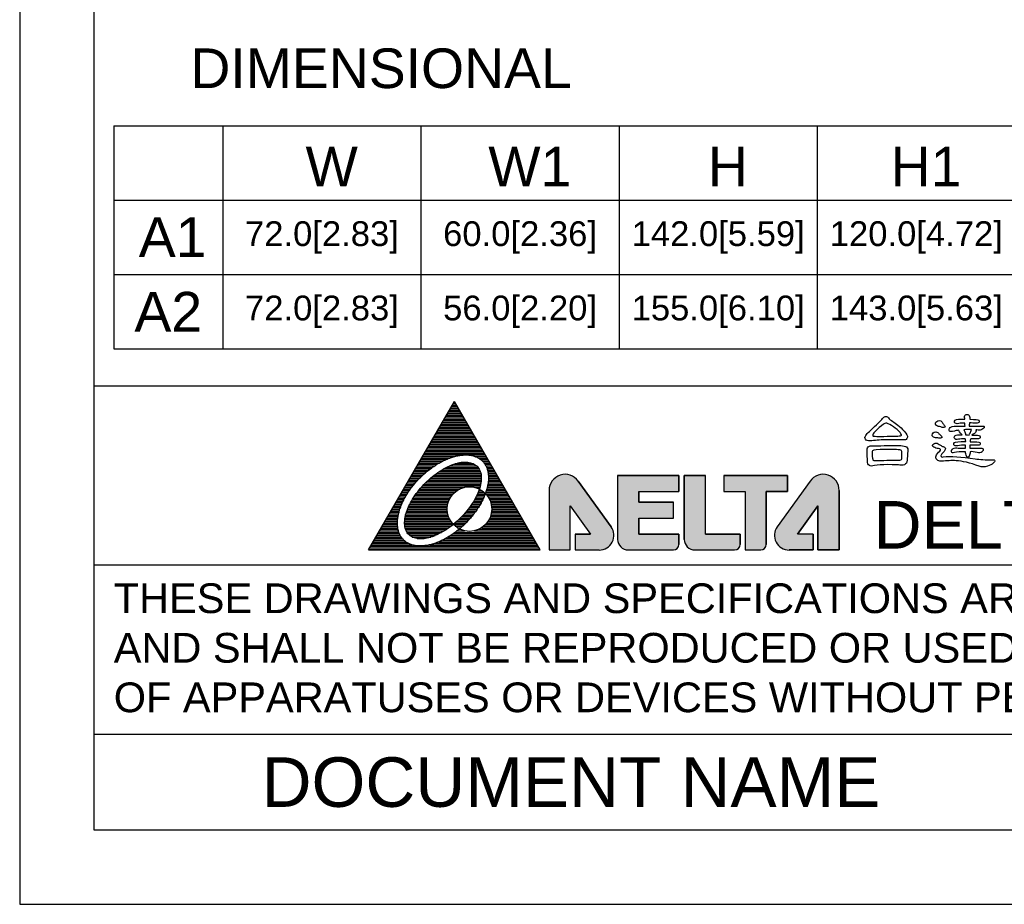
# Model space of a CAD drawing. Header units: millimetres. Extents: x 0 to 420, y 0 to 594.
# Tile 1 of 15: x 0 to 199, y 0 to 179. Entities that reach past the tile are written whole.
import ezdxf
from ezdxf.enums import TextEntityAlignment as Align

# ---------------------------------------------------------------- set-up
doc = ezdxf.new("R2010")
doc.units = ezdxf.units.MM
for name, color, linetype in [('DELTA', 5, 'Continuous'), ('DF', 3, 'Continuous'), ('SPEC', 1, 'Continuous'), ('TXT', 2, 'Continuous')]:
    doc.layers.add(name, color=color, linetype=linetype)
doc.styles.add('TEXTSTYLE_1', font='ARIAL.TTF')

msp = doc.modelspace()

# ---------------------------------------------------------------- hatches: boundary and pattern name
at = {"layer": 'DELTA'}
h = msp.add_hatch(color=7, dxfattribs=at)
edge = h.paths.add_edge_path()
edge.add_line((115.27, 74.73), (112.15, 74.73))
edge.add_line((112.15, 74.73), (112.15, 71.52))
edge.add_line((112.15, 71.52), (117, 71.52))
edge.add_arc((117, 74.47), 2.96, 270, 395.6164)
edge.add_line((119.4, 76.19), (112.77, 85.44))
edge.add_arc((110.13, 83.54), 3.25, 35.7261, 180)
edge.add_line((106.88, 83.54), (106.88, 71.52))
edge.add_line((106.88, 71.52), (111.16, 71.52))
edge.add_line((111.16, 71.52), (111.16, 80.46))
edge.add_line((111.16, 80.46), (115.27, 74.73))
edge = h.paths.add_edge_path()
edge.add_arc((122.86, 73.66), 2.14, 180, 270)
edge.add_line((122.86, 71.52), (131.98, 71.52))
edge.add_arc((131.98, 72.63), 1.11, 270, 360)
edge.add_line((133.09, 72.63), (133.09, 74.73))
edge.add_line((133.09, 74.73), (125.01, 74.73))
edge.add_line((125.01, 74.73), (125.01, 77.95))
edge.add_line((125.01, 77.95), (132.01, 77.95))
edge.add_line((132.01, 77.95), (132.01, 81.16))
edge.add_line((132.01, 81.16), (125.01, 81.16))
edge.add_line((125.01, 81.16), (125.01, 83.3))
edge.add_line((125.01, 83.3), (133.09, 83.3))
edge.add_line((133.09, 83.3), (133.09, 86.52))
edge.add_line((133.09, 86.52), (120.72, 86.52))
edge.add_line((120.72, 86.52), (120.72, 73.66))
edge = h.paths.add_edge_path()
edge.add_arc((136.3, 73.66), 2.14, 180.0847, 270)
edge.add_line((136.3, 71.52), (144.34, 71.52))
edge.add_arc((144.34, 72.63), 1.11, 270, 360)
edge.add_line((145.45, 72.63), (145.45, 74.73))
edge.add_line((145.45, 74.73), (138.44, 74.73))
edge.add_line((138.44, 74.73), (138.44, 86.52))
edge.add_line((138.44, 86.52), (134.16, 86.52))
edge.add_line((134.16, 86.52), (134.16, 73.66))
edge = h.paths.add_edge_path()
edge.add_line((142.15, 83.3), (146.44, 83.3))
edge.add_line((146.44, 83.3), (146.44, 71.52))
edge.add_line((146.44, 71.52), (149.61, 71.52))
edge.add_arc((149.61, 72.63), 1.11, 270, 360)
edge.add_line((150.72, 72.63), (150.72, 83.3))
edge.add_line((150.72, 83.3), (155.01, 83.3))
edge.add_line((155.01, 83.3), (155.01, 86.52))
edge.add_line((155.01, 86.52), (142.15, 86.52))
edge.add_line((142.15, 86.52), (142.15, 83.3))
edge = h.paths.add_edge_path()
edge.add_line((160.18, 74.73), (157.06, 74.73))
edge.add_line((157.06, 74.73), (161.17, 80.46))
edge.add_line((161.17, 80.46), (161.17, 71.52))
edge.add_line((161.17, 71.52), (165.45, 71.52))
edge.add_line((165.45, 71.52), (165.45, 83.54))
edge.add_arc((162.2, 83.54), 3.25, 0, 144.2739)
edge.add_line((159.56, 85.44), (152.93, 76.19))
edge.add_arc((155.33, 74.47), 2.96, 144.3836, 270)
edge.add_line((155.33, 71.52), (160.18, 71.52))
edge.add_line((160.18, 71.52), (160.18, 74.73))

# ---------------------------------------------------------------- linework, layer by layer
at = {"color": 7}
for p, q in [((0, 594), (0, 0)), ((18.98, 157.11), (401.02, 157.11)), ((18.98, 157.11), (18.98, 112.11)), ((41.02, 157.11), (41.02, 112.11)), ((81.02, 157.11), (81.02, 112.11)), ((121.02, 157.11), (121.02, 112.11)), ((161.02, 157.11), (161.02, 112.11)), ((18.98, 142.11), (401.02, 142.11)), ((18.98, 127.11), (401.02, 127.11)), ((18.98, 112.11), (401.02, 112.11)), ((0, 0), (420, 0))]:
    msp.add_line(p, q, dxfattribs=at)
at = {"layer": 'DELTA', "color": 7}
for p, q in [((70.45, 71.52), (87.77, 101.52)), ((87.5, 101.04), (87.85, 101.39)), ((105.1, 71.52), (87.77, 101.52)), ((86.58, 99.44), (88.97, 99.44)), ((86.76, 99.76), (88.79, 99.76)), ((86.94, 100.07), (88.61, 100.07)), ((87.12, 100.38), (88.43, 100.38)), ((87.3, 100.69), (88.25, 100.69)), ((87.48, 101.01), (88.07, 101.01)), ((87.78, 101.32), (87.89, 101.32)), ((85.49, 97.57), (90.05, 97.57)), ((85.67, 97.88), (89.87, 97.88)), ((85.86, 98.19), (89.69, 98.19)), ((86.04, 98.51), (89.51, 98.51)), ((86.22, 98.82), (89.33, 98.82)), ((86.4, 99.13), (89.15, 99.13)), ((84.41, 95.69), (91.14, 95.69)), ((84.59, 96.01), (90.96, 96.01)), ((84.77, 96.32), (90.78, 96.32)), ((84.95, 96.63), (90.6, 96.63)), ((85.13, 96.94), (90.42, 96.94)), ((85.31, 97.26), (90.23, 97.26)), ((83.15, 93.51), (92.4, 93.51)), ((83.33, 93.82), (92.22, 93.82)), ((83.51, 94.13), (92.04, 94.13)), ((83.69, 94.44), (91.86, 94.44)), ((83.87, 94.76), (91.68, 94.76)), ((84.05, 95.07), (91.5, 95.07)), ((84.23, 95.38), (91.32, 95.38)), ((82.07, 91.63), (93.48, 91.63)), ((82.25, 91.94), (93.3, 91.94)), ((82.43, 92.26), (93.12, 92.26)), ((82.61, 92.57), (92.94, 92.57)), ((82.79, 92.88), (92.76, 92.88)), ((82.97, 93.19), (92.58, 93.19)), ((80.98, 89.76), (86.05, 89.76)), ((81.16, 90.07), (86.81, 90.07)), ((81.34, 90.38), (87.79, 90.38)), ((81.53, 90.69), (89.64, 90.69)), ((81.71, 91.01), (93.84, 91.01)), ((81.89, 91.32), (93.66, 91.32)), ((90.43, 90.69), (94.02, 90.69)), ((91.97, 90.38), (94.2, 90.38)), ((92.63, 90.07), (94.38, 90.07)), ((93.09, 89.76), (94.57, 89.76)), ((79.72, 87.57), (82.49, 87.57)), ((79.9, 87.88), (82.89, 87.88)), ((80.08, 88.19), (83.32, 88.19)), ((80.26, 88.51), (83.78, 88.51)), ((80.44, 88.82), (84.27, 88.82)), ((80.62, 89.13), (84.8, 89.13)), ((80.8, 89.44), (85.39, 89.44)), ((85.05, 87.57), (92.91, 87.57)), ((85.58, 87.88), (92.76, 87.88)), ((86.16, 88.19), (92.54, 88.19)), ((86.81, 88.51), (92.25, 88.51)), ((87.61, 88.82), (91.82, 88.82)), ((88.73, 89.13), (91.06, 89.13)), ((93.44, 89.44), (94.75, 89.44)), ((93.71, 89.13), (94.93, 89.13)), ((93.93, 88.82), (95.11, 88.82)), ((94.11, 88.51), (95.29, 88.51)), ((94.26, 88.19), (95.47, 88.19)), ((94.37, 87.88), (95.65, 87.88)), ((94.46, 87.57), (95.83, 87.57)), ((78.64, 85.69), (80.45, 85.69)), ((78.82, 86.01), (80.75, 86.01)), ((79, 86.32), (81.06, 86.32)), ((79.18, 86.63), (81.39, 86.63)), ((79.36, 86.94), (81.74, 86.94)), ((79.54, 87.26), (82.1, 87.26)), ((82.59, 85.69), (93.19, 85.69)), ((82.94, 86.01), (93.2, 86.01)), ((83.32, 86.32), (93.19, 86.32)), ((83.71, 86.63), (93.16, 86.63)), ((84.13, 86.94), (93.11, 86.94)), ((84.57, 87.26), (93.03, 87.26)), ((94.53, 87.26), (96.01, 87.26)), ((94.59, 86.94), (96.19, 86.94)), ((94.62, 86.63), (96.37, 86.63)), ((94.63, 85.69), (96.91, 85.69)), ((94.64, 86.32), (96.55, 86.32)), ((94.64, 86.01), (96.73, 86.01)), ((120.72, 86.52), (120.72, 73.66)), ((120.72, 86.52), (120.72, 73.66)), ((120.72, 86.52), (133.09, 86.52)), ((133.09, 86.52), (120.72, 86.52)), ((133.09, 86.52), (133.09, 83.3)), ((133.09, 83.3), (133.09, 86.52)), ((134.16, 73.66), (134.16, 86.52)), ((134.16, 86.52), (134.16, 73.66)), ((134.16, 86.52), (138.44, 86.52)), ((138.44, 86.52), (134.16, 86.52)), ((138.44, 74.73), (138.44, 86.52)), ((138.44, 74.73), (138.44, 86.52)), ((142.15, 86.52), (155.01, 86.52)), ((155.01, 86.52), (142.15, 86.52)), ((142.15, 86.52), (142.15, 83.3)), ((142.15, 86.52), (142.15, 83.3)), ((155.01, 86.52), (155.01, 83.3)), ((155.01, 83.3), (155.01, 86.52)), ((77.38, 83.51), (78.68, 83.51)), ((77.56, 83.82), (78.9, 83.82)), ((77.74, 84.13), (79.13, 84.13)), ((77.92, 84.44), (79.37, 84.44)), ((78.1, 84.76), (79.62, 84.76)), ((78.28, 85.07), (79.89, 85.07)), ((78.46, 85.38), (80.16, 85.38)), ((80.53, 83.51), (88.3, 83.51)), ((80.79, 83.82), (88.85, 83.82)), ((81.06, 84.13), (89.71, 84.13)), ((81.33, 84.44), (92.99, 84.44)), ((81.63, 84.76), (93.06, 84.76)), ((81.93, 85.07), (93.12, 85.07)), ((82.25, 85.38), (93.16, 85.38)), ((91.91, 84.13), (92.9, 84.13)), ((92.69, 83.51), (93.31, 83.51)), ((92.77, 83.82), (92.8, 83.82)), ((94.22, 83.51), (98.17, 83.51)), ((94.31, 83.82), (97.99, 83.82)), ((94.39, 84.13), (97.81, 84.13)), ((94.46, 84.44), (97.63, 84.44)), ((94.52, 84.76), (97.45, 84.76)), ((94.57, 85.07), (97.27, 85.07)), ((94.6, 85.38), (97.09, 85.38)), ((106.88, 83.54), (106.88, 71.52)), ((106.88, 83.54), (106.88, 71.52)), ((119.4, 76.19), (112.77, 85.44)), ((112.77, 85.43), (119.4, 76.2)), ((159.56, 85.44), (152.93, 76.19)), ((159.56, 85.43), (152.93, 76.2)), ((165.45, 83.54), (165.45, 71.52)), ((165.45, 71.52), (165.45, 83.54)), ((76.29, 81.63), (77.55, 81.63)), ((76.47, 81.94), (77.72, 81.94)), ((76.65, 82.26), (77.89, 82.26)), ((76.83, 82.57), (78.07, 82.57)), ((77.01, 82.88), (78.26, 82.88)), ((77.19, 83.19), (78.46, 83.19)), ((79.23, 81.63), (86.71, 81.63)), ((79.42, 81.94), (86.87, 81.94)), ((79.62, 82.26), (87.06, 82.26)), ((79.83, 82.57), (87.28, 82.57)), ((80.06, 82.88), (87.56, 82.88)), ((80.29, 83.19), (87.89, 83.19)), ((91.81, 81.63), (93.47, 81.63)), ((91.98, 81.94), (93.62, 81.94)), ((92.15, 82.26), (93.76, 82.26)), ((92.3, 82.57), (93.89, 82.57)), ((92.44, 82.88), (94.01, 82.88)), ((92.57, 83.19), (93.72, 83.19)), ((94.06, 82.88), (98.53, 82.88)), ((94.12, 83.19), (98.35, 83.19)), ((94.33, 82.57), (98.72, 82.57)), ((94.56, 82.26), (98.9, 82.26)), ((94.75, 81.94), (99.08, 81.94)), ((94.9, 81.63), (99.26, 81.63)), ((125.01, 83.3), (133.09, 83.3)), ((125.01, 83.3), (133.09, 83.3)), ((125.01, 83.3), (125.01, 81.16)), ((125.01, 81.16), (125.01, 83.3)), ((142.15, 83.3), (146.44, 83.3)), ((142.15, 83.3), (146.44, 83.3)), ((146.44, 83.3), (146.44, 71.52)), ((146.44, 83.3), (146.44, 71.52)), ((150.72, 83.3), (150.72, 72.63)), ((150.72, 72.63), (150.72, 83.3)), ((155.01, 83.3), (150.72, 83.3)), ((150.72, 83.3), (155.01, 83.3)), ((75.21, 79.76), (76.76, 79.76)), ((75.39, 80.07), (76.87, 80.07)), ((75.57, 80.38), (76.99, 80.38)), ((75.75, 80.69), (77.11, 80.69)), ((75.93, 81.01), (77.25, 81.01)), ((76.11, 81.32), (77.4, 81.32)), ((78.3, 79.76), (86.31, 79.76)), ((78.43, 80.07), (86.32, 80.07)), ((78.57, 80.38), (86.35, 80.38)), ((78.72, 80.69), (86.4, 80.69)), ((78.88, 81.01), (86.48, 81.01)), ((79.05, 81.32), (86.58, 81.32)), ((90.55, 79.76), (92.39, 79.76)), ((90.79, 80.07), (92.59, 80.07)), ((91.01, 80.38), (92.78, 80.38)), ((91.23, 80.69), (92.97, 80.69)), ((91.43, 81.01), (93.14, 81.01)), ((91.63, 81.32), (93.31, 81.32)), ((95.03, 81.32), (99.44, 81.32)), ((95.13, 81.01), (99.62, 81.01)), ((95.21, 80.69), (99.8, 80.69)), ((95.26, 80.38), (99.98, 80.38)), ((95.3, 80.07), (100.16, 80.07)), ((95.31, 79.76), (100.34, 79.76)), ((111.16, 80.46), (115.27, 74.73)), ((111.16, 80.46), (115.27, 74.73)), ((111.16, 71.52), (111.16, 80.46)), ((111.16, 71.52), (111.16, 80.46)), ((125.01, 81.16), (132.01, 81.16)), ((132.01, 81.16), (125.01, 81.16)), ((132.01, 77.95), (132.01, 81.16)), ((132.01, 77.95), (132.01, 81.16)), ((161.17, 80.46), (157.06, 74.73)), ((157.06, 74.73), (161.17, 80.46)), ((161.17, 71.52), (161.17, 80.46)), ((161.17, 80.46), (161.17, 71.52)), ((73.95, 77.57), (76.29, 77.57)), ((74.13, 77.88), (76.33, 77.88)), ((74.31, 78.19), (76.37, 78.19)), ((74.49, 78.51), (76.43, 78.51)), ((74.67, 78.82), (76.5, 78.82)), ((74.85, 79.13), (76.58, 79.13)), ((75.03, 79.44), (76.66, 79.44)), ((77.74, 77.57), (86.88, 77.57)), ((77.78, 77.88), (86.72, 77.88)), ((77.83, 78.19), (86.59, 78.19)), ((77.9, 78.51), (86.49, 78.51)), ((77.98, 78.82), (86.41, 78.82)), ((78.07, 79.13), (86.35, 79.13)), ((78.18, 79.44), (86.32, 79.44)), ((88.56, 77.57), (90.67, 77.57)), ((88.89, 77.88), (90.95, 77.88)), ((89.2, 78.19), (91.21, 78.19)), ((89.49, 78.51), (91.47, 78.51)), ((89.78, 78.82), (91.71, 78.82)), ((90.05, 79.13), (91.95, 79.13)), ((90.31, 79.44), (92.17, 79.44)), ((94.73, 77.57), (101.6, 77.57)), ((94.89, 77.88), (101.42, 77.88)), ((95.02, 78.19), (101.24, 78.19)), ((95.13, 78.51), (101.06, 78.51)), ((95.21, 78.82), (100.88, 78.82)), ((95.26, 79.13), (100.7, 79.13)), ((95.29, 79.44), (100.52, 79.44)), ((125.01, 77.95), (125.01, 74.73)), ((125.01, 74.73), (125.01, 77.95)), ((125.01, 77.95), (132.01, 77.95)), ((125.01, 77.95), (132.01, 77.95)), ((72.86, 75.69), (76.39, 75.69)), ((73.04, 76.01), (76.33, 76.01)), ((73.23, 76.32), (76.29, 76.32)), ((73.41, 76.63), (76.27, 76.63)), ((73.59, 76.94), (76.27, 76.94)), ((73.77, 77.26), (76.27, 77.26)), ((77.71, 77.26), (87.07, 77.26)), ((77.71, 76.94), (87.3, 76.94)), ((77.72, 76.63), (87.48, 76.63)), ((77.75, 76.32), (87.08, 76.32)), ((77.81, 76.01), (86.66, 76.01)), ((77.9, 75.69), (86.2, 75.69)), ((87.58, 76.63), (89.75, 76.63)), ((87.86, 76.94), (90.07, 76.94)), ((87.92, 76.32), (89.42, 76.32)), ((88.22, 77.26), (90.38, 77.26)), ((88.34, 76.01), (89.07, 76.01)), ((88.7, 75.69), (88.9, 75.69)), ((92.72, 75.69), (102.68, 75.69)), ((93.28, 76.01), (102.5, 76.01)), ((93.7, 76.32), (102.32, 76.32)), ((94.03, 76.63), (102.14, 76.63)), ((94.31, 76.94), (101.96, 76.94)), ((94.54, 77.26), (101.78, 77.26)), ((71.78, 73.82), (77.26, 73.82)), ((71.96, 74.13), (77.03, 74.13)), ((72.14, 74.44), (76.84, 74.44)), ((72.32, 74.76), (76.69, 74.76)), ((72.5, 75.07), (76.56, 75.07)), ((72.68, 75.38), (76.46, 75.38)), ((78.03, 75.38), (85.71, 75.38)), ((78.2, 75.07), (85.18, 75.07)), ((78.44, 74.76), (84.58, 74.76)), ((78.76, 74.44), (83.89, 74.44)), ((79.24, 74.13), (83.04, 74.13)), ((80.25, 73.82), (81.67, 73.82)), ((85.95, 73.82), (103.77, 73.82)), ((86.5, 74.13), (103.59, 74.13)), ((87, 74.44), (103.41, 74.44)), ((87.46, 74.76), (103.23, 74.76)), ((87.9, 75.07), (103.05, 75.07)), ((88.31, 75.38), (89.8, 75.38)), ((91.81, 75.38), (102.87, 75.38)), ((112.15, 74.73), (115.27, 74.73)), ((115.27, 74.73), (112.15, 74.73)), ((112.15, 74.73), (112.15, 71.52)), ((112.15, 74.73), (112.15, 71.52)), ((125.01, 74.73), (133.09, 74.73)), ((133.09, 74.73), (125.01, 74.73)), ((133.09, 74.73), (133.09, 72.63)), ((133.09, 72.63), (133.09, 74.73)), ((138.44, 74.73), (145.45, 74.73)), ((145.45, 74.73), (138.44, 74.73)), ((145.45, 74.73), (145.45, 72.63)), ((145.45, 72.63), (145.45, 74.73)), ((160.18, 74.73), (157.06, 74.73)), ((160.18, 74.73), (157.06, 74.73)), ((160.18, 74.73), (160.18, 71.52)), ((160.18, 71.52), (160.18, 74.73)), ((70.52, 71.63), (105.03, 71.63)), ((70.7, 71.94), (104.85, 71.94)), ((70.88, 72.26), (104.67, 72.26)), ((71.06, 72.57), (79.18, 72.57)), ((71.24, 72.88), (78.43, 72.88)), ((71.42, 73.19), (77.93, 73.19)), ((71.6, 73.51), (77.56, 73.51)), ((82.79, 72.57), (104.49, 72.57)), ((83.85, 72.88), (104.31, 72.88)), ((84.66, 73.19), (104.13, 73.19)), ((85.35, 73.51), (103.95, 73.51)), ((70.45, 71.52), (105.1, 71.52)), ((106.88, 71.52), (111.16, 71.52)), ((106.88, 71.52), (111.16, 71.52)), ((112.15, 71.52), (117, 71.52)), ((112.15, 71.52), (117, 71.52)), ((122.86, 71.52), (131.98, 71.52)), ((122.86, 71.52), (131.98, 71.52)), ((136.3, 71.52), (144.34, 71.52)), ((136.3, 71.52), (144.34, 71.52)), ((146.44, 71.52), (149.61, 71.52)), ((146.44, 71.52), (149.61, 71.52)), ((160.18, 71.52), (155.33, 71.52)), ((155.33, 71.52), (160.18, 71.52)), ((165.45, 71.52), (161.17, 71.52)), ((161.17, 71.52), (165.45, 71.52))]:
    msp.add_line(p, q, dxfattribs=at)
msp.add_circle((90.81, 79.77), 4.5, dxfattribs=at)
for centre, radius, start, end in [((110.13, 83.54), 3.25, 35.6787, 180), ((110.13, 83.54), 3.25, 35.7261, 180), ((162.2, 83.54), 3.25, 0, 144.3213), ((162.2, 83.54), 3.25, 0, 144.2739), ((117, 74.47), 2.96, 270, 35.6787), ((117, 74.47), 2.96, 270, 35.6164), ((155.33, 74.47), 2.96, 144.3213, 270), ((155.33, 74.47), 2.96, 144.3836, 270), ((122.86, 73.66), 2.14, 180, 270), ((122.86, 73.66), 2.14, 180, 270), ((136.3, 73.66), 2.14, 180, 270), ((136.3, 73.66), 2.14, 180.0847, 270), ((131.98, 72.63), 1.11, 270, 0), ((131.98, 72.63), 1.11, 270, 0), ((144.34, 72.63), 1.11, 270, 0), ((144.34, 72.63), 1.11, 270, 0), ((149.61, 72.63), 1.11, 270, 0), ((149.61, 72.63), 1.11, 270, 0)]:
    msp.add_arc(centre, radius, start, end, dxfattribs=at)
for points, knots in [([(175.18, 93.76), (176.66, 93.75), (177.67, 93.74), (178.21, 93.72), (178.21, 93.72), (178.54, 93.71), (178.79, 93.75), (178.95, 93.84), (178.95, 93.84), (179.1, 93.93), (179.19, 94.09), (179.22, 94.31), (179.22, 94.31), (179.28, 94.55), (179.07, 94.94), (178.6, 95.47), (178.6, 95.47), (177.67, 96.45), (176.89, 97.12), (176.26, 97.47), (176.26, 97.47), (175.89, 97.67), (175.61, 97.92), (175.4, 98.22), (175.4, 98.22), (175.29, 98.39), (175.11, 98.48), (174.85, 98.49), (174.85, 98.49), (174.66, 98.49), (174.49, 98.39), (174.34, 98.19), (174.34, 98.19), (174.09, 97.88), (173.35, 97.15), (172.13, 96), (172.13, 96), (171.25, 95.21), (170.77, 94.67), (170.68, 94.39), (170.68, 94.39), (170.59, 94.12), (170.66, 93.89), (170.9, 93.71), (170.9, 93.71), (171.1, 93.54), (171.49, 93.5), (172.06, 93.57), (172.06, 93.57), (172.96, 93.68), (174, 93.74), (175.18, 93.76)], [0, 0, 0, 0, 0.076923, 0.076923, 0.076923, 0.076923, 0.153846, 0.153846, 0.153846, 0.153846, 0.230769, 0.230769, 0.230769, 0.230769, 0.307692, 0.307692, 0.307692, 0.307692, 0.384615, 0.384615, 0.384615, 0.384615, 0.461538, 0.461538, 0.461538, 0.461538, 0.538462, 0.538462, 0.538462, 0.538462, 0.615385, 0.615385, 0.615385, 0.615385, 0.692308, 0.692308, 0.692308, 0.692308, 0.769231, 0.769231, 0.769231, 0.769231, 0.846154, 0.846154, 0.846154, 0.846154, 0.923077, 0.923077, 0.923077, 0.923077, 1, 1, 1, 1]), ([(186.22, 97.3), (186.18, 97.41), (186.09, 97.5), (185.95, 97.57), (185.95, 97.57), (185.78, 97.64), (185.59, 97.64), (185.38, 97.57), (185.38, 97.57), (185.21, 97.51), (185.08, 97.43), (184.99, 97.32), (184.99, 97.32), (184.88, 97.15), (184.85, 97.01), (184.89, 96.89), (184.89, 96.89), (184.97, 96.67), (185.18, 96.53), (185.49, 96.47), (185.49, 96.47), (185.83, 96.4), (186.09, 96.34), (186.27, 96.26), (186.27, 96.26), (186.53, 96.2), (186.7, 96.22), (186.78, 96.33), (186.78, 96.33), (186.86, 96.42), (186.8, 96.58), (186.6, 96.81), (186.6, 96.81), (186.44, 96.98), (186.31, 97.14), (186.22, 97.3)], [0, 0, 0, 0, 0.111111, 0.111111, 0.111111, 0.111111, 0.222222, 0.222222, 0.222222, 0.222222, 0.333333, 0.333333, 0.333333, 0.333333, 0.444444, 0.444444, 0.444444, 0.444444, 0.555556, 0.555556, 0.555556, 0.555556, 0.666667, 0.666667, 0.666667, 0.666667, 0.777778, 0.777778, 0.777778, 0.777778, 0.888889, 0.888889, 0.888889, 0.888889, 1, 1, 1, 1]), ([(193.03, 95.77), (193.19, 95.77), (193.35, 95.76), (193.51, 95.73), (193.51, 95.73), (193.84, 95.68), (194.08, 95.7), (194.26, 95.81), (194.26, 95.81), (194.54, 96), (194.7, 96.17), (194.74, 96.32), (194.74, 96.32), (194.77, 96.46), (194.61, 96.54), (194.23, 96.54), (194.23, 96.54), (193.37, 96.54), (192.53, 96.53), (191.7, 96.52), (191.7, 96.52), (191.71, 96.66), (191.72, 96.82), (191.73, 97), (191.73, 97), (191.73, 97.04), (191.73, 97.09), (191.74, 97.15), (191.74, 97.15), (192.16, 97.15), (192.62, 97.14), (193.11, 97.12), (193.11, 97.12), (193.45, 97.12), (193.64, 97.2), (193.68, 97.34), (193.68, 97.34), (193.74, 97.49), (193.72, 97.62), (193.63, 97.73), (193.63, 97.73), (193.49, 97.84), (192.89, 97.89), (191.84, 97.89), (191.84, 97.89), (191.88, 98.17), (191.83, 98.42), (191.7, 98.63), (191.7, 98.63), (191.56, 98.85), (191.35, 98.93), (191.1, 98.87), (191.1, 98.87), (190.85, 98.81), (190.74, 98.6), (190.76, 98.24), (190.76, 98.24), (190.79, 98.13), (190.8, 98.01), (190.81, 97.9), (190.81, 97.9), (189.72, 97.96), (189.07, 97.89), (188.87, 97.71), (188.87, 97.71), (188.72, 97.57), (188.69, 97.41), (188.76, 97.23), (188.76, 97.23), (188.88, 97.01), (189.16, 96.95), (189.6, 97.04), (189.6, 97.04), (189.95, 97.11), (190.37, 97.14), (190.85, 97.14), (190.85, 97.14), (190.84, 96.91), (190.85, 96.7), (190.87, 96.52), (190.87, 96.52), (190.56, 96.53), (190.26, 96.53), (189.96, 96.52), (189.96, 96.52), (188.84, 96.52), (188.22, 96.48), (188.1, 96.4), (188.1, 96.4), (187.94, 96.34), (187.81, 96.23), (187.72, 96.07), (187.72, 96.07), (187.63, 95.87), (187.64, 95.69), (187.75, 95.52), (187.75, 95.52), (187.87, 95.38), (188.19, 95.38), (188.71, 95.52), (188.71, 95.52), (188.93, 95.59), (189.22, 95.65), (189.57, 95.7), (189.57, 95.7), (189.54, 95.65), (189.67, 95.45), (189.96, 95.12), (189.96, 95.12), (190.07, 94.98), (190.17, 94.85), (190.25, 94.73), (190.25, 94.73), (189.53, 94.8), (189.05, 94.73), (188.82, 94.54), (188.82, 94.54), (188.67, 94.39), (188.63, 94.24), (188.71, 94.06), (188.71, 94.06), (188.82, 93.84), (189.1, 93.78), (189.54, 93.87), (189.54, 93.87), (189.91, 93.93), (190.35, 93.96), (190.87, 93.96), (190.87, 93.96), (190.93, 93.83), (190.97, 93.64), (190.99, 93.39), (190.99, 93.39), (189.62, 93.43), (188.86, 93.37), (188.71, 93.21), (188.71, 93.21), (188.56, 93.08), (188.52, 92.93), (188.6, 92.76), (188.6, 92.76), (188.71, 92.56), (188.97, 92.5), (189.39, 92.57), (189.39, 92.57), (189.84, 92.63), (190.37, 92.68), (190.98, 92.7), (190.98, 92.7), (190.97, 92.47), (190.95, 92.25), (190.93, 92.05), (190.93, 92.05), (190.11, 92.05), (189.52, 92.07), (189.17, 92.12), (189.17, 92.12), (188.79, 92.17), (188.5, 92.08), (188.31, 91.85), (188.31, 91.85), (188.16, 91.67), (188.1, 91.51), (188.13, 91.35), (188.13, 91.35), (188.17, 91.15), (188.36, 91.09), (188.71, 91.16), (188.71, 91.16), (189.26, 91.33), (190.01, 91.39), (190.93, 91.35), (190.93, 91.35), (190.96, 91.03), (191.03, 90.74), (191.13, 90.48), (191.13, 90.48), (191.18, 90.32), (191.28, 90.23), (191.43, 90.23), (191.43, 90.23), (191.54, 90.23), (191.63, 90.3), (191.71, 90.44), (191.71, 90.44), (191.83, 90.67), (191.89, 90.96), (191.88, 91.33), (191.88, 91.33), (191.87, 91.34), (191.87, 91.34), (191.87, 91.35), (191.87, 91.35), (192.28, 91.41), (192.75, 91.34), (193.29, 91.16), (193.29, 91.16), (193.71, 91.05), (194.04, 91.1), (194.3, 91.34), (194.3, 91.34), (194.47, 91.51), (194.55, 91.68), (194.54, 91.83), (194.54, 91.83), (194.52, 92.05), (194.12, 92.14), (193.35, 92.09), (193.35, 92.09), (193.1, 92.08), (192.6, 92.07), (191.85, 92.05), (191.85, 92.05), (191.85, 92.3), (191.85, 92.51), (191.85, 92.68), (191.85, 92.68), (192.32, 92.68), (192.82, 92.67), (193.35, 92.65), (193.35, 92.65), (193.66, 92.65), (193.85, 92.72), (193.9, 92.86), (193.9, 92.86), (193.96, 93), (193.94, 93.12), (193.85, 93.21), (193.85, 93.21), (193.73, 93.32), (193.07, 93.38), (191.87, 93.38), (191.87, 93.38), (191.88, 93.61), (191.92, 93.81), (192, 93.98), (192, 93.98), (192.41, 93.98), (192.86, 93.97), (193.33, 93.95), (193.33, 93.95), (193.66, 93.95), (193.86, 94.03), (193.9, 94.17), (193.9, 94.17), (193.96, 94.32), (193.94, 94.45), (193.85, 94.55), (193.85, 94.55), (193.71, 94.66), (193.18, 94.72), (192.25, 94.72), (192.25, 94.72), (192.58, 94.94), (192.78, 95.06), (192.86, 95.1), (192.86, 95.1), (193.08, 95.27), (193.14, 95.5), (193.03, 95.77)], [0, 0, 0, 0, 0.015385, 0.015385, 0.015385, 0.015385, 0.030769, 0.030769, 0.030769, 0.030769, 0.046154, 0.046154, 0.046154, 0.046154, 0.061538, 0.061538, 0.061538, 0.061538, 0.076923, 0.076923, 0.076923, 0.076923, 0.092308, 0.092308, 0.092308, 0.092308, 0.107692, 0.107692, 0.107692, 0.107692, 0.123077, 0.123077, 0.123077, 0.123077, 0.138462, 0.138462, 0.138462, 0.138462, 0.153846, 0.153846, 0.153846, 0.153846, 0.169231, 0.169231, 0.169231, 0.169231, 0.184615, 0.184615, 0.184615, 0.184615, 0.2, 0.2, 0.2, 0.2, 0.215385, 0.215385, 0.215385, 0.215385, 0.230769, 0.230769, 0.230769, 0.230769, 0.246154, 0.246154, 0.246154, 0.246154, 0.261538, 0.261538, 0.261538, 0.261538, 0.276923, 0.276923, 0.276923, 0.276923, 0.292308, 0.292308, 0.292308, 0.292308, 0.307692, 0.307692, 0.307692, 0.307692, 0.323077, 0.323077, 0.323077, 0.323077, 0.338462, 0.338462, 0.338462, 0.338462, 0.353846, 0.353846, 0.353846, 0.353846, 0.369231, 0.369231, 0.369231, 0.369231, 0.384615, 0.384615, 0.384615, 0.384615, 0.4, 0.4, 0.4, 0.4, 0.415385, 0.415385, 0.415385, 0.415385, 0.430769, 0.430769, 0.430769, 0.430769, 0.446154, 0.446154, 0.446154, 0.446154, 0.461538, 0.461538, 0.461538, 0.461538, 0.476923, 0.476923, 0.476923, 0.476923, 0.492308, 0.492308, 0.492308, 0.492308, 0.507692, 0.507692, 0.507692, 0.507692, 0.523077, 0.523077, 0.523077, 0.523077, 0.538462, 0.538462, 0.538462, 0.538462, 0.553846, 0.553846, 0.553846, 0.553846, 0.569231, 0.569231, 0.569231, 0.569231, 0.584615, 0.584615, 0.584615, 0.584615, 0.6, 0.6, 0.6, 0.6, 0.615385, 0.615385, 0.615385, 0.615385, 0.630769, 0.630769, 0.630769, 0.630769, 0.646154, 0.646154, 0.646154, 0.646154, 0.661538, 0.661538, 0.661538, 0.661538, 0.676923, 0.676923, 0.676923, 0.676923, 0.692308, 0.692308, 0.692308, 0.692308, 0.707692, 0.707692, 0.707692, 0.707692, 0.723077, 0.723077, 0.723077, 0.723077, 0.738462, 0.738462, 0.738462, 0.738462, 0.753846, 0.753846, 0.753846, 0.753846, 0.769231, 0.769231, 0.769231, 0.769231, 0.784615, 0.784615, 0.784615, 0.784615, 0.8, 0.8, 0.8, 0.8, 0.815385, 0.815385, 0.815385, 0.815385, 0.830769, 0.830769, 0.830769, 0.830769, 0.846154, 0.846154, 0.846154, 0.846154, 0.861538, 0.861538, 0.861538, 0.861538, 0.876923, 0.876923, 0.876923, 0.876923, 0.892308, 0.892308, 0.892308, 0.892308, 0.907692, 0.907692, 0.907692, 0.907692, 0.923077, 0.923077, 0.923077, 0.923077, 0.938462, 0.938462, 0.938462, 0.938462, 0.953846, 0.953846, 0.953846, 0.953846, 0.969231, 0.969231, 0.969231, 0.969231, 0.984615, 0.984615, 0.984615, 0.984615, 1, 1, 1, 1]), ([(176.03, 96.63), (176.55, 96.33), (177.03, 95.97), (177.45, 95.55), (177.45, 95.55), (177.89, 95.08), (178.09, 94.78), (178.04, 94.66), (178.04, 94.66), (177.97, 94.52), (177.01, 94.45), (175.15, 94.47), (175.15, 94.47), (173.29, 94.42), (172.32, 94.45), (172.25, 94.55), (172.25, 94.55), (172.09, 94.77), (172.52, 95.33), (173.54, 96.21), (173.54, 96.21), (174.23, 96.82), (174.67, 97.12), (174.85, 97.12), (174.85, 97.12), (175.11, 97.12), (175.5, 96.95), (176.03, 96.63)], [0, 0, 0, 0, 0.142857, 0.142857, 0.142857, 0.142857, 0.285714, 0.285714, 0.285714, 0.285714, 0.428571, 0.428571, 0.428571, 0.428571, 0.571429, 0.571429, 0.571429, 0.571429, 0.714286, 0.714286, 0.714286, 0.714286, 0.857143, 0.857143, 0.857143, 0.857143, 1, 1, 1, 1]), ([(190.92, 95.81), (191.37, 95.82), (191.78, 95.82), (192.17, 95.81), (192.17, 95.81), (192.13, 95.72), (192.09, 95.6), (192.04, 95.44), (192.04, 95.44), (191.96, 95.25), (191.84, 95.01), (191.67, 94.72), (191.67, 94.72), (191.45, 94.73), (191.21, 94.73), (190.96, 94.73), (190.96, 94.73), (190.93, 95.06), (190.85, 95.31), (190.73, 95.48), (190.73, 95.48), (190.7, 95.62), (190.66, 95.72), (190.59, 95.79), (190.59, 95.79), (190.68, 95.79), (190.79, 95.8), (190.92, 95.81)], [0, 0, 0, 0, 0.142857, 0.142857, 0.142857, 0.142857, 0.285714, 0.285714, 0.285714, 0.285714, 0.428571, 0.428571, 0.428571, 0.428571, 0.571429, 0.571429, 0.571429, 0.571429, 0.714286, 0.714286, 0.714286, 0.714286, 0.857143, 0.857143, 0.857143, 0.857143, 1, 1, 1, 1]), ([(185.51, 95.1), (185.45, 95.21), (185.35, 95.29), (185.19, 95.33), (185.19, 95.33), (185.03, 95.39), (184.85, 95.37), (184.65, 95.28), (184.65, 95.28), (184.47, 95.19), (184.35, 95.08), (184.29, 94.96), (184.29, 94.96), (184.2, 94.79), (184.18, 94.64), (184.23, 94.53), (184.23, 94.53), (184.34, 94.33), (184.56, 94.21), (184.89, 94.18), (184.89, 94.18), (185.25, 94.15), (185.51, 94.11), (185.68, 94.07), (185.68, 94.07), (185.94, 94.04), (186.11, 94.08), (186.19, 94.2), (186.19, 94.2), (186.26, 94.31), (186.18, 94.46), (185.96, 94.65), (185.96, 94.65), (185.77, 94.8), (185.62, 94.95), (185.51, 95.1)], [0, 0, 0, 0, 0.111111, 0.111111, 0.111111, 0.111111, 0.222222, 0.222222, 0.222222, 0.222222, 0.333333, 0.333333, 0.333333, 0.333333, 0.444444, 0.444444, 0.444444, 0.444444, 0.555556, 0.555556, 0.555556, 0.555556, 0.666667, 0.666667, 0.666667, 0.666667, 0.777778, 0.777778, 0.777778, 0.777778, 0.888889, 0.888889, 0.888889, 0.888889, 1, 1, 1, 1]), ([(177.71, 88.66), (178.2, 88.57), (178.58, 88.64), (178.86, 88.88), (178.86, 88.88), (179.1, 89.07), (179.22, 89.46), (179.2, 90.04), (179.2, 90.04), (179.21, 90.52), (179.25, 90.96), (179.32, 91.38), (179.32, 91.38), (179.39, 91.8), (179.29, 92.12), (179.02, 92.32), (179.02, 92.32), (178.82, 92.47), (178.44, 92.56), (177.87, 92.59), (177.87, 92.59), (176.93, 92.62), (175.61, 92.62), (173.89, 92.57), (173.89, 92.57), (173.18, 92.54), (172.52, 92.53), (171.92, 92.52), (171.92, 92.52), (171.64, 92.52), (171.43, 92.46), (171.29, 92.34), (171.29, 92.34), (171.09, 92.15), (171.03, 91.78), (171.09, 91.23), (171.09, 91.23), (171.1, 90.66), (171.12, 90.08), (171.16, 89.49), (171.16, 89.49), (171.16, 89.02), (171.29, 88.7), (171.55, 88.54), (171.55, 88.54), (171.73, 88.43), (172.08, 88.43), (172.61, 88.54), (172.61, 88.54), (173.25, 88.68), (174.13, 88.75), (175.26, 88.74), (175.26, 88.74), (176.61, 88.73), (177.43, 88.71), (177.71, 88.66)], [0, 0, 0, 0, 0.071429, 0.071429, 0.071429, 0.071429, 0.142857, 0.142857, 0.142857, 0.142857, 0.214286, 0.214286, 0.214286, 0.214286, 0.285714, 0.285714, 0.285714, 0.285714, 0.357143, 0.357143, 0.357143, 0.357143, 0.428571, 0.428571, 0.428571, 0.428571, 0.5, 0.5, 0.5, 0.5, 0.571429, 0.571429, 0.571429, 0.571429, 0.642857, 0.642857, 0.642857, 0.642857, 0.714286, 0.714286, 0.714286, 0.714286, 0.785714, 0.785714, 0.785714, 0.785714, 0.857143, 0.857143, 0.857143, 0.857143, 0.928571, 0.928571, 0.928571, 0.928571, 1, 1, 1, 1]), ([(174.74, 91.82), (176.69, 91.85), (177.78, 91.78), (178.01, 91.63), (178.01, 91.63), (178.09, 91.56), (178.13, 91.3), (178.13, 90.84), (178.13, 90.84), (178.14, 90.25), (178.1, 89.9), (178.01, 89.78), (178.01, 89.78), (177.87, 89.67), (177.6, 89.62), (177.2, 89.63), (177.2, 89.63), (176.51, 89.67), (175.12, 89.64), (173.03, 89.55), (173.03, 89.55), (172.67, 89.54), (172.42, 89.58), (172.31, 89.66), (172.31, 89.66), (172.24, 89.69), (172.19, 89.93), (172.14, 90.36), (172.14, 90.36), (172.08, 91.08), (172.09, 91.47), (172.17, 91.54), (172.17, 91.54), (172.33, 91.69), (173.19, 91.78), (174.74, 91.82)], [0, 0, 0, 0, 0.111111, 0.111111, 0.111111, 0.111111, 0.222222, 0.222222, 0.222222, 0.222222, 0.333333, 0.333333, 0.333333, 0.333333, 0.444444, 0.444444, 0.444444, 0.444444, 0.555556, 0.555556, 0.555556, 0.555556, 0.666667, 0.666667, 0.666667, 0.666667, 0.777778, 0.777778, 0.777778, 0.777778, 0.888889, 0.888889, 0.888889, 0.888889, 1, 1, 1, 1]), ([(184.55, 92.26), (184.8, 92.14), (185.1, 92.04), (185.47, 91.97), (185.47, 91.97), (185.69, 91.96), (185.83, 91.91), (185.88, 91.81), (185.88, 91.81), (185.94, 91.69), (185.9, 91.58), (185.75, 91.49), (185.75, 91.49), (184.98, 90.78), (184.77, 90.21), (185.14, 89.77), (185.14, 89.77), (185.19, 89.71), (185.27, 89.65), (185.37, 89.59), (185.37, 89.59), (185.64, 89.47), (185.9, 89.42), (186.14, 89.43), (186.14, 89.43), (187.18, 89.55), (188.16, 89.58), (189.08, 89.54), (189.08, 89.54), (190.28, 89.47), (191.83, 89.1), (193.73, 88.43), (193.73, 88.43), (194.23, 88.23), (194.78, 88.23), (195.38, 88.43), (195.38, 88.43), (195.9, 88.6), (196.29, 88.81), (196.54, 89.04), (196.54, 89.04), (196.77, 89.24), (196.88, 89.41), (196.87, 89.54), (196.87, 89.54), (196.86, 89.68), (196.68, 89.75), (196.32, 89.74), (196.32, 89.74), (195, 89.71), (193.86, 89.77), (192.9, 89.9), (192.9, 89.9), (190.09, 90.32), (187.93, 90.45), (186.44, 90.32), (186.44, 90.32), (186.16, 90.2), (186, 90.28), (185.97, 90.57), (185.97, 90.57), (186, 90.69), (186.11, 90.85), (186.3, 91.04), (186.3, 91.04), (186.79, 91.51), (186.98, 91.86), (186.87, 92.11), (186.87, 92.11), (186.82, 92.22), (186.66, 92.32), (186.41, 92.38), (186.41, 92.38), (186.24, 92.44), (186.06, 92.54), (185.88, 92.67), (185.88, 92.67), (185.54, 92.92), (185.27, 93.07), (185.07, 93.1), (185.07, 93.1), (184.95, 93.11), (184.79, 93.07), (184.58, 92.97), (184.58, 92.97), (184.39, 92.88), (184.29, 92.76), (184.28, 92.61), (184.28, 92.61), (184.27, 92.44), (184.36, 92.32), (184.55, 92.26)], [0, 0, 0, 0, 0.043478, 0.043478, 0.043478, 0.043478, 0.086957, 0.086957, 0.086957, 0.086957, 0.130435, 0.130435, 0.130435, 0.130435, 0.173913, 0.173913, 0.173913, 0.173913, 0.217391, 0.217391, 0.217391, 0.217391, 0.26087, 0.26087, 0.26087, 0.26087, 0.304348, 0.304348, 0.304348, 0.304348, 0.347826, 0.347826, 0.347826, 0.347826, 0.391304, 0.391304, 0.391304, 0.391304, 0.434783, 0.434783, 0.434783, 0.434783, 0.478261, 0.478261, 0.478261, 0.478261, 0.521739, 0.521739, 0.521739, 0.521739, 0.565217, 0.565217, 0.565217, 0.565217, 0.608696, 0.608696, 0.608696, 0.608696, 0.652174, 0.652174, 0.652174, 0.652174, 0.695652, 0.695652, 0.695652, 0.695652, 0.73913, 0.73913, 0.73913, 0.73913, 0.782609, 0.782609, 0.782609, 0.782609, 0.826087, 0.826087, 0.826087, 0.826087, 0.869565, 0.869565, 0.869565, 0.869565, 0.913043, 0.913043, 0.913043, 0.913043, 0.956522, 0.956522, 0.956522, 0.956522, 1, 1, 1, 1])]:
    msp.add_open_spline(points, degree=3, knots=knots, dxfattribs=at)
at = {"layer": 'DELTA', "color": 7, "start_tangent": (0.707107, -0.707107), "end_tangent": (0.707107, -0.707107)}
for points in [[(77.5, 73.56), (77.99, 73.15), (78.55, 72.82), (79.17, 72.57), (79.86, 72.41), (80.6, 72.33), (81.39, 72.35), (82.22, 72.45), (83.08, 72.64), (83.96, 72.92), (84.86, 73.28), (85.76, 73.71), (86.66, 74.23), (87.54, 74.81), (88.41, 75.46), (90.05, 76.92), (91.51, 78.56), (92.16, 79.43), (92.74, 80.31), (93.26, 81.21), (93.69, 82.11), (94.05, 83.01), (94.33, 83.89), (94.52, 84.75), (94.62, 85.58), (94.64, 86.37), (94.56, 87.11), (94.4, 87.8), (94.15, 88.42), (93.82, 88.98), (93.41, 89.47), (92.92, 89.88), (92.36, 90.22), (91.73, 90.46), (91.04, 90.63), (90.3, 90.7), (89.51, 90.68), (88.69, 90.58), (87.83, 90.39), (86.95, 90.12), (86.05, 89.76), (85.15, 89.32), (84.25, 88.81), (83.36, 88.22), (82.5, 87.58), (80.86, 86.11), (79.39, 84.47), (78.75, 83.61), (78.16, 82.72), (77.65, 81.82), (77.21, 80.92), (76.85, 80.02), (76.58, 79.14), (76.39, 78.28), (76.29, 77.46), (76.27, 76.67), (76.34, 75.93), (76.51, 75.24), (76.75, 74.61), (77.09, 74.05), (77.5, 73.56)], [(78.56, 74.62), (78.94, 74.31), (79.38, 74.07), (79.88, 73.89), (80.44, 73.79), (81.04, 73.77), (81.68, 73.82), (82.37, 73.94), (83.08, 74.14), (83.81, 74.41), (84.56, 74.75), (86.08, 75.61), (87.58, 76.7), (88.99, 77.98), (90.27, 79.39), (91.36, 80.89), (92.22, 82.41), (92.56, 83.16), (92.83, 83.89), (93.03, 84.6), (93.15, 85.29), (93.2, 85.93), (93.18, 86.53), (93.08, 87.09), (92.9, 87.59), (92.66, 88.03), (92.35, 88.41), (91.97, 88.72), (91.53, 88.97), (91.02, 89.14), (90.47, 89.24), (89.87, 89.26), (89.22, 89.21), (88.54, 89.09), (87.83, 88.89), (87.09, 88.62), (86.34, 88.29), (84.83, 87.42), (83.33, 86.33), (81.92, 85.05), (80.64, 83.64), (79.55, 82.15), (78.68, 80.63), (78.35, 79.88), (78.08, 79.14), (77.88, 78.43), (77.76, 77.75), (77.71, 77.1), (77.73, 76.5), (77.83, 75.95), (78, 75.44), (78.25, 75), (78.56, 74.62)]]:
    msp.add_spline(points, degree=3, dxfattribs=at)
at = {"layer": 'DF', "color": 7}
for p, q in [((15, 579), (15, 15)), ((405, 104.58), (15, 104.58)), ((405, 68.46), (15, 68.46)), ((405, 34.29), (15, 34.29)), ((15, 15), (405, 15))]:
    msp.add_line(p, q, dxfattribs=at)

# ---------------------------------------------------------------- texts
at = {"color": 7, "style": 'TEXTSTYLE_1'}
for s, p in [('  DIMENSIONAL', (69.86, 164.75)), ('W', (62.99, 144.9)), ('W1', (102.99, 144.9)), ('H', (142.99, 144.9)), ('H1', (182.99, 144.9)), ('A1', (30.88, 130.68))]:
    msp.add_text(s, height=8, dxfattribs=at).set_placement(p, align=Align.CENTER)
at = {"color": 7, "attachment_point": 5, "style": 'TEXTSTYLE_1'}
for s, insert, char_height, width in [('72.0[2.83]', (61.02, 134.61), 5, 40), ('60.0[2.36]', (101.02, 134.61), 5, 40), ('142.0[5.59]', (141.02, 134.61), 5, 40), ('120.0[4.72]', (181.02, 134.61), 5, 40), ('A2', (30, 119.61), 8, 22.0469), ('72.0[2.83]', (61.02, 119.61), 5, 40), ('56.0[2.20]', (101.02, 119.61), 5, 40), ('155.0[6.10]', (141.02, 119.61), 5, 40), ('143.0[5.63]', (181.02, 119.61), 5, 40)]:
    msp.add_mtext(s, dxfattribs=dict(at, insert=insert, char_height=char_height, width=width))
at = {"layer": 'DELTA', "color": 7, "style": 'TEXTSTYLE_1'}
msp.add_text('DELTA ELECTRONICS, INC. ', height=9.6, dxfattribs=at).set_placement((172.39, 71.79))
at = {"layer": 'SPEC', "color": 7, "insert": (18.99, 64.78), "char_height": 6, "width": 393.4779, "attachment_point": 1, "style": 'TEXTSTYLE_1'}
msp.add_mtext('THESE DRAWINGS AND SPECIFICATIONS ARE THE PROPERTY OF DELTA ELECTRONICS, INC. \\PAND SHALL NOT BE REPRODUCED OR USED AS THE BASIS FOR THE MANUFACTURE OR SELL \\POF APPARATUSES OR DEVICES WITHOUT PERMISSION.', dxfattribs=at)
at = {"layer": 'TXT', "color": 7, "style": 'TEXTSTYLE_1'}
msp.add_text('DOCUMENT NAME', height=10, dxfattribs=at).set_placement((111.3, 19.67), align=Align.CENTER)

doc.saveas('drawing.dxf')
